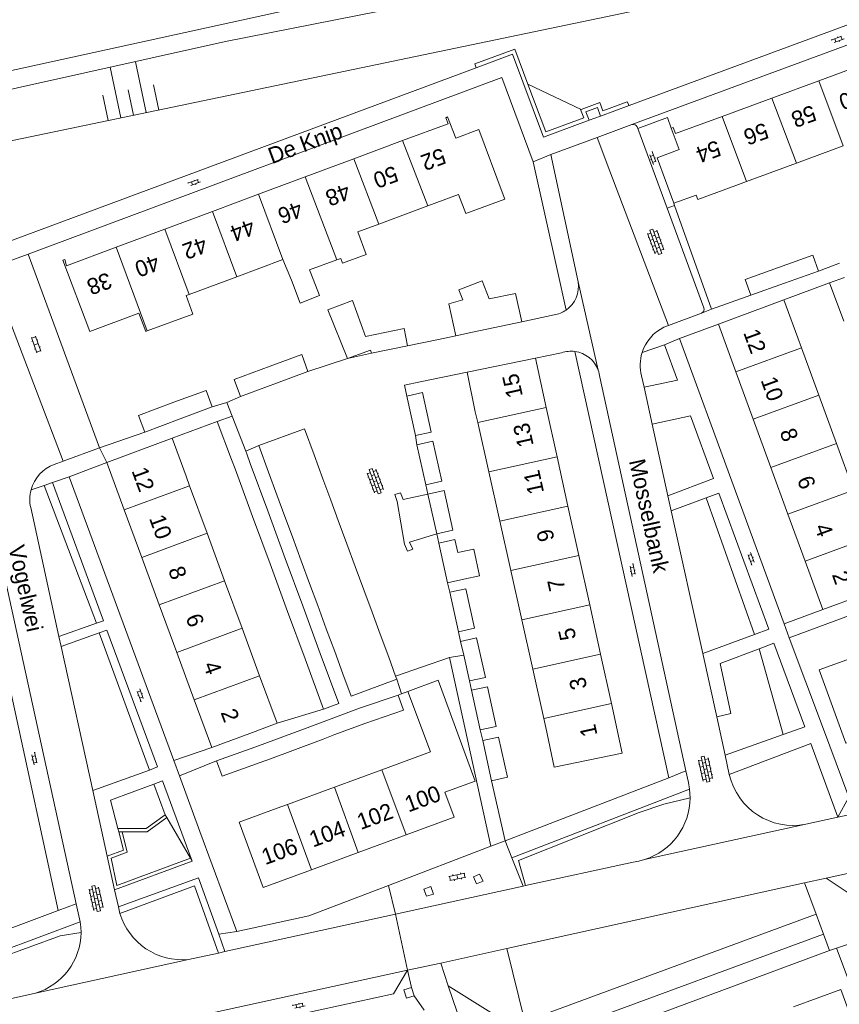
# Model space of a CAD drawing. Extents: x 99476 to 102828, y 406437 to 407931.
# Tile 103 of 162: x 100383 to 100485, y 407181 to 407302. Entities that reach past the tile are written whole.
import ezdxf

# ---------------------------------------------------------------- set-up
doc = ezdxf.new("R2010")
doc.units = 0
doc.header["$MEASUREMENT"] = 0
for name, color, linetype, lineweight in [('BG_bijgebouw', 253, 'Continuous', 0), ('BG_dakoverstek', 253, 'Continuous', 13), ('BG_dakoverstek bijgebouw', 253, 'Continuous', 0), ('BG_heg haag', 253, 'Continuous', 0), ('BG_hek', 253, 'Continuous', 0), ('BG_hoofdgebouw', 253, 'Continuous', 13), ('BG_huisnummer', 253, 'Continuous', 0), ('BG_insteek sloot', 253, 'Continuous', 0), ('BG_kant sloot', 253, 'Continuous', 0), ('BG_kant verharding', 253, 'Continuous', 0), ('BG_muur', 253, 'Continuous', 0), ('BG_open verharding', 253, 'Continuous', 0), ('BG_raster', 253, 'Continuous', 0), ('BG_schutting', 253, 'Continuous', 0), ('BG_straatnaam', 253, 'Continuous', 0), ('BG_taludsymbool', 253, 'Continuous', 0), ('BG_tussenmuur', 253, 'Continuous', 0), ('BG_vlakafsluiter', 253, 'Continuous', 0)]:
    doc.layers.add(name, color=color, linetype=linetype, lineweight=lineweight)
doc.styles.add('Style-WORKING', font='WORKING.shx')

# ---------------------------------------------------------------- blocks, each defined once
blk = doc.blocks.new('S02OV6')
at = {"layer": 'BG_open verharding', "linetype": 'Continuous', "lineweight": 0}
for p, q in [((0, 0.20784), (1.371449, 0.20784)), ((0.085505, 0.20784), (0.085505, 0.268177)), ((0.485, -0.192), (0.486, 0.207)), ((0.885505, 0.20784), (0.885505, 0.31106)), ((1.285, -0.193), (1.285, 0.207)), ((0.268333, -0.19216), (1.549656, -0.19216)), ((0.885505, -0.32925), (0.885505, -0.19216))]:
    blk.add_line(p, q, dxfattribs=at)
blk = doc.blocks.new('S02OV4')
at = {"layer": 'BG_open verharding', "linetype": 'Continuous', "lineweight": 0}
for p, q in [((0, -0.200092), (0, 0.200092)), ((0, 0.2), (3.201, 0.2)), ((0.214, 0.6), (2.9, 0.6)), ((0.4, 0.199), (0.4, 0.6)), ((0.8, 0.6), (0.8, 0.7)), ((0.8, -0.2), (0.8, 0.2)), ((1.2, 0.2), (1.2, 0.6)), ((1.6, 0.6), (1.6, 0.7)), ((1.6, -0.2), (1.6, 0.2)), ((2, 0.199), (2, 0.6)), ((2.4, 0.6), (2.4, 0.7)), ((2.4, -0.2), (2.4, 0.2)), ((2.8, 0.2), (2.8, 0.6)), ((3.2, -0.199908), (3.2, 0.200092)), ((0, -0.2), (3.2, -0.199)), ((0.31, -0.6), (2.9, -0.6)), ((0.4, -0.6), (0.399, -0.2)), ((0.8, -0.7), (0.8, -0.6)), ((1.2, -0.6), (1.2, -0.2)), ((1.6, -0.7), (1.6, -0.6)), ((2, -0.6), (1.999, -0.2)), ((2.4, -0.7), (2.4, -0.6)), ((2.8, -0.6), (2.8, -0.2))]:
    blk.add_line(p, q, dxfattribs=at)
blk = doc.blocks.new('S02OV2')
at = {"layer": 'BG_open verharding', "linetype": 'Continuous', "lineweight": 0}
for p, q in [((0.052866, 0.482148), (0.183301, 0.482148)), ((0.183301, -1.01785), (0.183301, 0.982147)), ((0.183301, 0.895191), (0.705039, 0.895191)), ((0.705039, -1.01785), (0.705039, 0.982147)), ((0.705039, 0.43867), (0.835473, 0.43867)), ((0.052866, -0.517416), (0.183301, -0.517416)), ((0.183301, -0.017851), (0.705039, -0.017851)), ((0.183301, -0.930894), (0.705039, -0.930894)), ((0.705039, -0.473938), (0.835473, -0.473938))]:
    blk.add_line(p, q, dxfattribs=at)
blk = doc.blocks.new('S04')
at = {"layer": 'BG_taludsymbool', "linetype": 'Continuous', "lineweight": 0}
for p, q in [((-0.5, 0), (-0.5, -0.5)), ((-0.25, 0), (-0.25, -1)), ((0, 0), (0, -0.5)), ((0.25, 0), (0.25, -1)), ((0.5, 0), (0.5, -0.5))]:
    blk.add_line(p, q, dxfattribs=at)

msp = doc.modelspace()

# ---------------------------------------------------------------- linework, layer by layer
at = {"layer": 'BG_bijgebouw', "linetype": 'Continuous', "lineweight": 0}
for p, q in [((100481.964, 407271.19), (100477.752, 407269.679)), ((100477.752, 407269.679), (100473.601, 407268.189)), ((100483.33, 407269.72), (100485.185, 407270.395)), ((100485.1, 407265.001), (100483.33, 407269.72)), ((100426.016, 407263.084), (100424.41, 407267.55)), ((100445.3, 407264.92), (100439.221, 407263.636)), ((100430.77, 407264.11), (100426.016, 407263.084)), ((100431.18, 407261.96), (100430.77, 407264.11)), ((100439.221, 407263.636), (100437.17, 407263.202)), ((100426.76, 407261.04), (100431.18, 407261.96)), ((100423.77, 407260.39), (100426.62, 407261.42)), ((100426.62, 407261.42), (100426.76, 407261.04)), ((100418.89, 407258.8), (100415.003, 407257.352)), ((100415.003, 407257.352), (100410.57, 407255.7)), ((100432.18, 407250.881), (100431.11, 407255.751)), ((100407.09, 407254.41), (100403.111, 407252.933)), ((100403.111, 407252.933), (100398.74, 407251.31)), ((100407.68, 407252.59), (100409.55, 407253.28)), ((100409.48, 407247.9), (100407.68, 407252.59)), ((100409.55, 407253.28), (100411.224, 407248.947)), ((100411.224, 407248.947), (100411.35, 407248.62)), ((100411.786, 407247.436), (100411.35, 407248.62)), ((100414.036, 407246.342), (100412.82, 407249.64)), ((100433.461, 407244.806), (100432.366, 407249.73)), ((100409.48, 407247.9), (100409.906, 407246.743)), ((100413.948, 407241.569), (100411.786, 407247.436)), ((100419.663, 407248.483), (100420.748, 407245.542)), ((100409.906, 407246.743), (100412.068, 407240.877)), ((100415.065, 407243.553), (100414.036, 407246.342)), ((100420.748, 407245.542), (100421.72, 407242.904)), ((100416.056, 407240.865), (100415.065, 407243.553)), ((100421.72, 407242.904), (100422.648, 407240.386)), ((100434.811, 407238.728), (100433.718, 407243.647)), ((100416.109, 407235.705), (100413.948, 407241.569)), ((100412.068, 407240.877), (100414.229, 407235.012)), ((100416.981, 407238.356), (100416.056, 407240.865)), ((100422.648, 407240.386), (100423.706, 407237.518)), ((100418.068, 407235.41), (100416.981, 407238.356)), ((100423.706, 407237.518), (100424.747, 407234.693)), ((100436.156, 407232.679), (100435.065, 407237.587)), ((100418.271, 407229.839), (100416.109, 407235.705)), ((100419.104, 407232.6), (100418.068, 407235.41)), ((100414.229, 407235.012), (100416.391, 407229.146)), ((100424.747, 407234.693), (100425.803, 407231.828)), ((100438.146, 407233.121), (100436.156, 407232.679)), ((100420.104, 407229.888), (100419.104, 407232.6)), ((100425.803, 407231.828), (100426.827, 407229.052)), ((100437.5, 407226.632), (100436.414, 407231.519)), ((100416.391, 407229.146), (100418.552, 407223.282)), ((100420.432, 407223.974), (100418.271, 407229.839)), ((100421.171, 407226.995), (100420.104, 407229.888)), ((100426.827, 407229.052), (100427.83, 407226.332)), ((100422.204, 407224.194), (100421.171, 407226.995)), ((100427.83, 407226.332), (100428.875, 407223.496)), ((100437.761, 407225.46), (100438.136, 407223.773)), ((100418.552, 407223.282), (100420.84, 407217.073)), ((100423.214, 407221.454), (100422.204, 407224.194)), ((100428.875, 407223.496), (100429.73, 407221.177)), ((100438.136, 407223.773), (100438.847, 407220.574)), ((100429.73, 407221.177), (100429.88, 407220.77)), ((100440.192, 407214.523), (100439.105, 407219.413)), ((100425.27, 407217.19), (100430.03, 407218.81)), ((100419.446, 407215.024), (100425.27, 407217.19)), ((100413.581, 407212.842), (100419.446, 407215.024)), ((100422.237, 407213.941), (100425.93, 407215.32)), ((100420.122, 407213.151), (100420.79, 407213.4)), ((100412.34, 407212.38), (100407.62, 407210.72)), ((100412.34, 407212.38), (100413.581, 407212.842)), ((100414.277, 407210.967), (100420.122, 407213.151)), ((100441.589, 407208.237), (100440.487, 407213.196)), ((100413, 407210.49), (100414.277, 407210.967))]:
    msp.add_line(p, q, dxfattribs=at)
at = {"layer": 'BG_bijgebouw', "linetype": 'Continuous', "lineweight": 0, "flags": 128}
for points in [[(100477.029, 407271.617), (100481.265, 407273.137), (100481.964, 407271.19)], [(100473.601, 407268.189), (100472.902, 407270.136), (100477.029, 407271.617)], [(100438.049, 407267.638), (100437.54, 407268.85), (100440.42, 407269.97), (100441.3, 407267.77), (100444.53, 407268.42), (100445.3, 407264.92)], [(100424.41, 407267.55), (100421.36, 407266.401), (100423.77, 407260.39)], [(100414.227, 407259.438), (100418.14, 407260.89), (100418.89, 407258.8)], [(100410.57, 407255.7), (100409.81, 407257.8), (100414.227, 407259.438)], [(100402.35, 407254.974), (100406.32, 407256.45), (100407.09, 407254.41)], [(100431.11, 407255.751), (100433.06, 407256.18), (100434.131, 407251.31), (100432.18, 407250.881)], [(100398.74, 407251.31), (100397.98, 407253.35), (100402.35, 407254.974)], [(100412.82, 407249.64), (100418.47, 407251.72), (100419.663, 407248.483)], [(100432.366, 407249.73), (100434.333, 407250.167), (100435.427, 407245.243), (100433.461, 407244.806)], [(100433.718, 407243.647), (100435.708, 407244.09), (100436.802, 407239.171), (100434.811, 407238.728)], [(100435.065, 407237.587), (100437.055, 407238.029), (100437.41, 407236.433)], [(100436.414, 407231.519), (100438.392, 407231.959), (100439.478, 407227.072), (100437.5, 407226.632)], [(100438.847, 407220.574), (100440.818, 407221.012), (100439.732, 407225.898), (100437.761, 407225.46)], [(100420.84, 407217.073), (100422.72, 407217.766), (100420.432, 407223.974)], [(100429.88, 407220.77), (100424.23, 407218.7), (100423.214, 407221.454)], [(100439.105, 407219.413), (100441.072, 407219.85), (100442.159, 407214.96), (100440.192, 407214.523)], [(100430.03, 407218.81), (100430.69, 407216.95), (100425.93, 407215.32)], [(100440.487, 407213.196), (100442.439, 407213.63), (100443.541, 407208.67), (100441.589, 407208.237)], [(100407.62, 407210.72), (100408.29, 407208.83), (100413, 407210.49)]]:
    msp.add_lwpolyline(points, dxfattribs=at)
at = {"layer": 'BG_dakoverstek', "linetype": 'Continuous', "lineweight": 13}
for p, q in [((100419.111, 407271.316), (100422.487, 407272.57)), ((100422.487, 407272.57), (100422.958, 407272.745))]:
    msp.add_line(p, q, dxfattribs=at)
at = {"layer": 'BG_dakoverstek', "linetype": 'Continuous', "lineweight": 13, "flags": 128}
for points in [[(100443.02, 407280.6), (100443.218, 407280.073), (100438.389, 407278.279), (100437.507, 407280.655)], [(100425.051, 407276.028), (100426.09, 407273.231), (100423.179, 407272.149), (100422.958, 407272.745)], [(100416.89, 407270.079), (100417.923, 407267.217), (100420.342, 407268.16), (100419.26, 407270.934)], [(100403.845, 407268.151), (100404.691, 407265.873), (100399.064, 407263.783)], [(100399.064, 407263.783), (100398.863, 407263.708), (100398.017, 407265.986)]]:
    msp.add_lwpolyline(points, dxfattribs=at)
at = {"layer": 'BG_dakoverstek bijgebouw', "linetype": 'Continuous', "lineweight": 0}
msp.add_line((100420.79, 407213.4), (100422.237, 407213.941), dxfattribs=at)
at = {"layer": 'BG_dakoverstek bijgebouw', "linetype": 'Continuous', "lineweight": 0, "flags": 128}
for points in [[(100437.17, 407263.202), (100436.32, 407267.155), (100438.049, 407267.638)], [(100438.146, 407233.121), (100440.089, 407233.532), (100439.386, 407236.851), (100437.41, 407236.433)]]:
    msp.add_lwpolyline(points, dxfattribs=at)
at = {"layer": 'BG_heg haag', "linetype": 'Continuous', "lineweight": 0}
for p, q in [((100442.84, 407295.08), (100446.7, 407284.69)), ((100446.7, 407284.69), (100449.666, 407271.381)), ((100464.193, 407279.271), (100468.75, 407266.46)), ((100393.17, 407249.37), (100384.34, 407273.29)), ((100468.75, 407266.46), (100473.601, 407268.189)), ((100449.313, 407265.78), (100445.3, 407264.92)), ((100386.33, 407244.718), (100392.798, 407227.684)), ((100393.109, 407226.523), (100399.317, 407209.544)), ((100466.11, 407206.143), (100462.852, 407205.349)), ((100462.852, 407205.349), (100459.823, 407204.332)), ((100459.823, 407204.332), (100444.911, 407198.402)), ((100444.911, 407198.402), (100445.777, 407195.292))]:
    msp.add_line(p, q, dxfattribs=at)
at = {"layer": 'BG_heg haag', "linetype": 'Continuous', "lineweight": 0, "extrusion": (0, 0, -1)}
msp.add_arc((-100448.763749, 407269.298031), 3.560649, 235.432083, 261.126362, dxfattribs=at)
at = {"layer": 'BG_hek', "linetype": 'Continuous', "lineweight": 0}
for p, q in [((100432.18, 407250.881), (100432.366, 407249.73)), ((100433.461, 407244.806), (100433.718, 407243.647)), ((100434.811, 407238.728), (100435.065, 407237.587)), ((100436.156, 407232.679), (100436.414, 407231.519)), ((100437.5, 407226.632), (100437.761, 407225.46)), ((100438.847, 407220.574), (100439.105, 407219.413)), ((100480.389, 407220.423), (100482.559, 407214.633)), ((100401.264, 407204.043), (100399.87, 407207.838)), ((100398.918, 407202.34), (100401.264, 407204.043)), ((100395.423, 407202.344), (100398.918, 407202.34)), ((100395.686, 407191.863), (100404.889, 407195.261)), ((100404.889, 407195.261), (100407.854, 407186.973)), ((100369.276, 407182.115), (100388.28, 407189.096)), ((100388.28, 407189.096), (100390.884, 407189.512))]:
    msp.add_line(p, q, dxfattribs=at)
at = {"layer": 'BG_hoofdgebouw', "linetype": 'Continuous', "lineweight": 13}
for p, q in [((100487.706, 407296.798), (100481.983, 407294.686)), ((100481.983, 407294.686), (100476.196, 407292.55)), ((100476.196, 407292.55), (100470.061, 407290.286)), ((100424.582, 407285.051), (100430.589, 407287.287)), ((100484.996, 407286.636), (100479.223, 407284.507)), ((100418.567, 407282.811), (100424.582, 407285.051)), ((100462.014, 407285.183), (100464.092, 407279.554)), ((100479.223, 407284.507), (100473.066, 407282.235)), ((100412.796, 407280.663), (100418.567, 407282.811)), ((100473.066, 407282.235), (100471.75, 407281.75)), ((100407.115, 407278.547), (100412.796, 407280.663)), ((100437.507, 407280.655), (100433.721, 407279.249)), ((100433.721, 407279.249), (100427.639, 407276.989)), ((100401.226, 407276.355), (100407.115, 407278.547)), ((100427.639, 407276.989), (100425.051, 407276.028)), ((100395.211, 407274.115), (100401.226, 407276.355)), ((100415.816, 407272.598), (100410.117, 407270.481)), ((100416.89, 407270.079), (100415.816, 407272.598)), ((100410.117, 407270.481), (100404.222, 407268.291)), ((100419.111, 407271.316), (100419.26, 407270.934)), ((100404.222, 407268.291), (100403.845, 407268.151)), ((100477.68, 407267.62), (100469.6, 407264.63)), ((100479.42, 407262.931), (100477.68, 407267.62)), ((100469.6, 407264.63), (100471.752, 407258.755)), ((100479.859, 407261.724), (100479.42, 407262.931)), ((100481.999, 407255.845), (100479.859, 407261.724)), ((100438.55, 407258.69), (100446.99, 407260.431)), ((100446.99, 407260.431), (100448.333, 407254.335)), ((100439.57, 407253.79), (100438.55, 407258.69)), ((100471.752, 407258.755), (100473.903, 407252.88)), ((100484.167, 407249.889), (100481.999, 407255.845)), ((100439.866, 407252.47), (100439.57, 407253.79)), ((100448.333, 407254.335), (100449.675, 407248.24)), ((100441.23, 407246.38), (100439.866, 407252.47)), ((100473.903, 407252.88), (100476.081, 407246.933)), ((100402.14, 407250.54), (100394.05, 407247.56)), ((100403.86, 407245.84), (100402.14, 407250.54)), ((100486.266, 407244.122), (100484.167, 407249.889)), ((100394.05, 407247.56), (100396.212, 407241.695)), ((100449.675, 407248.24), (100451.018, 407242.145)), ((100442.595, 407240.29), (100441.23, 407246.38)), ((100476.081, 407246.933), (100478.19, 407241.176)), ((100404.29, 407244.673), (100403.86, 407245.84)), ((100406.452, 407238.807), (100404.29, 407244.673)), ((100396.212, 407241.695), (100398.373, 407235.83)), ((100451.018, 407242.145), (100452.36, 407236.05)), ((100443.96, 407234.2), (100442.595, 407240.29)), ((100478.19, 407241.176), (100480.32, 407235.361)), ((100408.613, 407232.942), (100406.452, 407238.807)), ((100398.373, 407235.83), (100400.535, 407229.965)), ((100452.36, 407236.05), (100453.703, 407229.955)), ((100480.32, 407235.361), (100482.51, 407229.38)), ((100445.324, 407228.11), (100443.96, 407234.2)), ((100410.775, 407227.077), (100408.613, 407232.942)), ((100482.51, 407229.38), (100490.57, 407232.36)), ((100400.535, 407229.965), (100402.697, 407224.1)), ((100453.703, 407229.955), (100455.045, 407223.86)), ((100446.689, 407222.02), (100445.324, 407228.11)), ((100412.936, 407221.212), (100410.775, 407227.077)), ((100402.697, 407224.1), (100404.858, 407218.235)), ((100455.045, 407223.86), (100456.388, 407217.765)), ((100448.054, 407215.93), (100446.689, 407222.02)), ((100415.102, 407215.336), (100412.936, 407221.212)), ((100404.858, 407218.235), (100407.02, 407212.37)), ((100431.252, 407219.264), (100434.021, 407211.808)), ((100448.3, 407214.83), (100448.054, 407215.93)), ((100411.72, 407214.09), (100415.102, 407215.336)), ((100407.02, 407212.37), (100411.72, 407214.09)), ((100434.021, 407211.808), (100428.042, 407209.612)), ((100428.042, 407209.612), (100422.177, 407207.457)), ((100422.177, 407207.457), (100416.37, 407205.324)), ((100416.37, 407205.324), (100415.089, 407204.854)), ((100425.095, 407199.371), (100431.025, 407201.552)), ((100419.36, 407197.263), (100425.095, 407199.371))]:
    msp.add_line(p, q, dxfattribs=at)
at = {"layer": 'BG_hoofdgebouw', "linetype": 'Continuous', "lineweight": 13, "flags": 128}
for points in [[(100430.589, 407287.287), (100436.21, 407289.38), (100435.92, 407290.11), (100436.15, 407290.21), (100437.16, 407287.58), (100439.99, 407288.66), (100443.02, 407280.6)], [(100470.061, 407290.286), (100464.3, 407288.16), (100464.03, 407288.91), (100463.78, 407288.83)], [(100463.78, 407288.83), (100464.753, 407286.194), (100462.014, 407285.183)], [(100464.092, 407279.554), (100466.85, 407280.573), (100467.07, 407280.001), (100471.75, 407281.75)], [(100398.017, 407265.986), (100391.97, 407263.74), (100388.62, 407272.54), (100388.87, 407272.61), (100389.1, 407271.84), (100395.211, 407274.115)], [(100488.417, 407221.066), (100487.398, 407223.866), (100482.061, 407221.922), (100485.35, 407212.891), (100488.151, 407213.884), (100488.82, 407212.06)], [(100431.025, 407201.552), (100436.952, 407203.731), (100435.817, 407206.819), (100439.571, 407208.199), (100434.992, 407220.654), (100431.252, 407219.264)], [(100456.388, 407217.765), (100457.73, 407211.67), (100449.31, 407209.94), (100448.3, 407214.83)], [(100415.089, 407204.854), (100410.397, 407203.129), (100413.364, 407195.058), (100419.36, 407197.263)], [(100478.871, 407180.339), (100484.702, 407182.479), (100487.716, 407174.266), (100482.79, 407172.458)]]:
    msp.add_lwpolyline(points, dxfattribs=at)
at = {"layer": 'BG_insteek sloot', "linetype": 'Continuous', "lineweight": 0, "flags": 128}
msp.add_lwpolyline([(100370.91, 407284.9), (100516.931, 407315.38), (100519.469, 407315.922)], dxfattribs=at)
at = {"layer": 'BG_kant sloot', "linetype": 'Continuous', "lineweight": 0, "flags": 128}
msp.add_lwpolyline([(100619.38, 407342.965), (100531.41, 407323.739), (100408.701, 407299.523), (100366.001, 407290.005)], dxfattribs=at)
at = {"layer": 'BG_kant verharding', "linetype": 'Continuous', "lineweight": 0}
for p, q in [((100515.585, 407312.684), (100458.563, 407291.622)), ((100439.696, 407296.296), (100380.245, 407274.221)), ((100384.34, 407273.29), (100442.84, 407295.08)), ((100458.563, 407291.622), (100455.027, 407290.316)), ((100455.027, 407290.316), (100453.653, 407289.808)), ((100458.923, 407289.27), (100454.613, 407287.688)), ((100459.565, 407288.974), (100459.628, 407288.802)), ((100459.628, 407288.802), (100463.272, 407278.931)), ((100454.613, 407287.688), (100448.9, 407285.59)), ((100454.613, 407287.688), (100456.197, 407283.506)), ((100448.9, 407285.59), (100452.26, 407269.86)), ((100456.197, 407283.506), (100463.415, 407264.449)), ((100463.272, 407278.931), (100464.193, 407279.271)), ((100464.193, 407279.271), (100464.092, 407279.554)), ((100463.272, 407278.931), (100467.811, 407266.637)), ((100384.34, 407273.29), (100379.583, 407271.517)), ((100379.583, 407271.517), (100388.688, 407247.722)), ((100449.666, 407271.381), (100450.784, 407266.366)), ((100463.415, 407264.449), (100467.518, 407265.996)), ((100467.518, 407265.996), (100468.75, 407266.46)), ((100462.858, 407264.239), (100463.415, 407264.449)), ((100464.79, 407262.86), (100469.6, 407264.63)), ((100460.171, 407261.114), (100462.94, 407262.08)), ((100462.94, 407262.08), (100464.545, 407257.706)), ((100477.71, 407227.62), (100464.79, 407262.86)), ((100446.99, 407260.431), (100450.23, 407261.09)), ((100463.47, 407208.61), (100451.868, 407261.256)), ((100465.586, 407209.457), (100454.949, 407258.084)), ((100460.41, 407256.836), (100460.1, 407258.24)), ((100464.545, 407257.706), (100460.41, 407256.836)), ((100461.41, 407252.298), (100460.41, 407256.836)), ((100461.41, 407252.298), (100466.155, 407253.318)), ((100463.363, 407243.444), (100461.41, 407252.298)), ((100466.155, 407253.318), (100468.995, 407245.578)), ((100393.17, 407249.37), (100398.74, 407251.31)), ((100388.688, 407247.722), (100393.17, 407249.37)), ((100387.578, 407247.314), (100388.688, 407247.722)), ((100389.391, 407245.77), (100394.05, 407247.56)), ((100386.33, 407244.718), (100387.359, 407245.066)), ((100387.359, 407245.066), (100387.37, 407245.07)), ((100387.37, 407245.07), (100393.661, 407228.001)), ((100402.35, 407210.73), (100389.391, 407245.77)), ((100463.363, 407243.444), (100468.995, 407245.578)), ((100386.824, 407197.953), (100376.666, 407244.617)), ((100384.708, 407244.17), (100386.33, 407244.718)), ((100468.088, 407243.162), (100469.668, 407243.744)), ((100469.668, 407243.744), (100475.83, 407226.951)), ((100463.775, 407241.574), (100463.363, 407243.444)), ((100463.775, 407241.574), (100468.088, 407243.162)), ((100379.628, 407241.633), (100390.296, 407193.044)), ((100388.152, 407226.072), (100384.658, 407241.979)), ((100467.661, 407223.953), (100463.775, 407241.574)), ((100482.51, 407229.38), (100477.71, 407227.62)), ((100392.798, 407227.684), (100393.661, 407228.001)), ((100388.152, 407226.072), (100392.798, 407227.684)), ((100393.109, 407226.523), (100394.083, 407226.855)), ((100394.083, 407226.855), (100400.31, 407209.96)), ((100474.054, 407226.299), (100475.83, 407226.951)), ((100388.422, 407224.841), (100388.152, 407226.072)), ((100388.422, 407224.841), (100393.109, 407226.523)), ((100467.661, 407223.953), (100474.054, 407226.299)), ((100392.335, 407207.027), (100388.422, 407224.841)), ((100474.615, 407224.53), (100476.462, 407225.228)), ((100476.462, 407225.228), (100480.255, 407214.893)), ((100436.4, 407223.48), (100429.73, 407221.177)), ((100441.51, 407200.15), (100436.4, 407223.48)), ((100469.385, 407216.138), (100467.661, 407223.953)), ((100470.43, 407211.398), (100469.385, 407216.138)), ((100477.602, 407213.949), (100480.255, 407214.893)), ((100470.43, 407211.398), (100477.602, 407213.949)), ((100407.02, 407212.37), (100402.35, 407210.73)), ((100481.003, 407212.852), (100470.947, 407209)), ((100481.003, 407212.852), (100484.347, 407203.74)), ((100470.43, 407211.398), (100470.947, 407209)), ((100484.347, 407203.74), (100521, 407211.73)), ((100399.317, 407209.544), (100400.31, 407209.96)), ((100399.317, 407209.544), (100392.335, 407207.027)), ((100443.28, 407200.83), (100463.47, 407208.61)), ((100399.87, 407207.838), (100400.95, 407208.223)), ((100400.95, 407208.223), (100404.6, 407198.32)), ((100441.589, 407208.237), (100443.28, 407200.83)), ((100394.115, 407198.922), (100392.335, 407207.027)), ((100444.07, 407198.73), (100466.048, 407207.19)), ((100466.048, 407207.19), (100466.11, 407206.143)), ((100484.347, 407203.74), (100480.4, 407202.88)), ((100480.4, 407202.88), (100460.467, 407198.513)), ((100395.423, 407202.344), (100395.525, 407201.944)), ((100405.559, 407201.966), (100410.1, 407189.62)), ((100482.914, 407196.219), (100507.863, 407201.672)), ((100428.866, 407195.325), (100441.51, 407200.15)), ((100395.026, 407194.773), (100394.115, 407198.922)), ((100445.495, 407195.23), (100444.07, 407198.73)), ((100404.6, 407198.32), (100395.026, 407194.773)), ((100445.495, 407195.23), (100429.712, 407191.768)), ((100443.482, 407187.541), (100480.22, 407195.63)), ((100445.777, 407195.292), (100445.495, 407195.23)), ((100480.22, 407195.63), (100482.914, 407196.219)), ((100480.22, 407195.63), (100481.653, 407191.767)), ((100395.49, 407192.659), (100395.026, 407194.773)), ((100390.296, 407193.044), (100390.784, 407190.821)), ((100395.686, 407191.863), (100395.49, 407192.659)), ((100429.712, 407191.768), (100408.649, 407187.147)), ((100481.653, 407191.767), (100482.56, 407189.32)), ((100390.784, 407190.821), (100368.966, 407182.691)), ((100407.884, 407189.282), (100408.649, 407187.147)), ((100482.56, 407189.32), (100446.954, 407176.198)), ((100407.854, 407186.973), (100404.15, 407186.16)), ((100408.649, 407187.147), (100407.854, 407186.973)), ((100435.297, 407185.739), (100443.482, 407187.541)), ((100443.882, 407172.675), (100483.32, 407187.265)), ((100483.32, 407187.265), (100484.2, 407187.59)), ((100484.2, 407187.59), (100490.157, 407171.472)), ((100385.233, 407182.025), (100404.15, 407186.16)), ((100431.209, 407184.844), (100435.297, 407185.739)), ((100435.297, 407185.739), (100436.239, 407182.932)), ((100431.209, 407184.844), (100406.169, 407179.383)), ((100436.239, 407182.932), (100444.136, 407177.969)), ((100369.679, 407178.584), (100385.233, 407182.025))]:
    msp.add_line(p, q, dxfattribs=at)
at = {"layer": 'BG_kant verharding', "linetype": 'Continuous', "lineweight": 0, "flags": 128}
for points in [[(100458.923, 407289.27), (100518.711, 407311.401), (100522.55, 407300.72), (100523.041, 407298.467)], [(100453.653, 407289.808), (100448, 407287.72), (100444.15, 407297.95), (100439.696, 407296.296)], [(100459.628, 407288.802), (100463.291, 407290.155), (100463.78, 407288.83)], [(100437.17, 407263.202), (100435.03, 407262.75), (100431.18, 407261.96)], [(100469.385, 407216.138), (100471.113, 407216.561), (100469.81, 407222.713), (100474.615, 407224.53)], [(100466.048, 407207.19), (100465.9, 407208.02), (100465.586, 407209.457)], [(100399.87, 407207.838), (100394.532, 407205.838), (100395.423, 407202.344)], [(100395.525, 407201.944), (100396.108, 407199.669), (100394.115, 407198.922)], [(100507.863, 407201.672), (100505.805, 407198.664), (100485.761, 407194.324), (100482.914, 407196.219)], [(100445.777, 407195.292), (100459.086, 407198.21), (100459.785, 407198.331), (100460.467, 407198.513)], [(100395.49, 407192.659), (100405.39, 407196.24), (100407.884, 407189.282)], [(100410.1, 407189.62), (100419, 407191.56), (100428.866, 407195.325)], [(100390.784, 407190.821), (100390.861, 407190.169), (100390.884, 407189.512)], [(100431.209, 407184.844), (100429.466, 407181.918), (100409.101, 407177.479), (100406.169, 407179.383)]]:
    msp.add_lwpolyline(points, dxfattribs=at)
at = {"layer": 'BG_kant verharding', "linetype": 'Continuous', "lineweight": 0, "extrusion": (0, 0, -1)}
for centre, radius, start, end in [((-100459.095771, 407288.800503), 0.500277, 69.796797, 159.7082), ((-100448.772976, 407269.274293), 3.535871, 170.465174, 235.336959), ((-100467.33888, 407266.46534), 0.502359, 160.019057, 249.111061), ((-100465.143211, 407259.556389), 5.210474, 17.393856, 63.986666), ((-100451.398081, 407257.728456), 3.558706, 70.838508, 97.587942), ((-100465.158728, 407259.552905), 5.226323, 345.450871, 17.379451), ((-100389.175908, 407242.973411), 4.625368, 14.993027, 69.789749), ((-100389.162521, 407242.972275), 4.612732, 347.564922, 15.049675), ((-100478.824851, 407210.807602), 8.082572, 258.762163, 347.076969), ((-100458.062317, 407206.193184), 8.047839, 180.357279, 252.614543), ((-100403.403349, 407194.184215), 8.058878, 264.68395, 343.259827), ((-100383.025142, 407189.567553), 7.859054, 180.405005, 253.684176)]:
    msp.add_arc(centre, radius, start, end, dxfattribs=at)
at = {"layer": 'BG_kant verharding', "linetype": 'Continuous', "lineweight": 0}
for centre, radius, start, end in [((100451.396742, 407257.715105), 3.572117, 19.832111, 82.419056), ((100451.367233, 407257.711589), 3.601075, 5.935953, 19.725452)]:
    msp.add_arc(centre, radius, start, end, dxfattribs=at)
at = {"layer": 'BG_muur', "linetype": 'Continuous', "lineweight": 0, "flags": 128}
msp.add_lwpolyline([(100432.771, 407257.495), (100430.82, 407257.091), (100431.11, 407255.751)], dxfattribs=at)
at = {"layer": 'BG_raster', "linetype": 'Continuous', "lineweight": 0}
msp.add_line((100440.192, 407214.523), (100440.487, 407213.196), dxfattribs=at)
at = {"layer": 'BG_schutting', "linetype": 'Continuous', "lineweight": 0}
for p, q in [((100484.543, 407272.179), (100483.146, 407271.643)), ((100483.146, 407271.643), (100481.964, 407271.19)), ((100477.68, 407267.62), (100483.33, 407269.72)), ((100426.76, 407261.04), (100423.77, 407260.39)), ((100423.77, 407260.39), (100418.89, 407258.8)), ((100438.55, 407258.69), (100432.771, 407257.495)), ((100408.89, 407254.94), (100407.09, 407254.41)), ((100410.57, 407255.7), (100408.89, 407254.94)), ((100402.14, 407250.54), (100407.68, 407252.59)), ((100487.223, 407229.193), (100483.13, 407227.68)), ((100483.13, 407227.68), (100478.34, 407225.89)), ((100478.34, 407225.89), (100480.389, 407220.423)), ((100430.03, 407218.81), (100430.465, 407218.972)), ((100430.465, 407218.972), (100431.252, 407219.264)), ((100420.84, 407217.073), (100415.102, 407215.336)), ((100485.72, 407206.2), (100482.559, 407214.633)), ((100407.62, 407210.72), (100403.03, 407208.84)), ((100403.03, 407208.84), (100405.559, 407201.966)), ((100388.07, 407192.23), (100386.824, 407197.953)), ((100382.113, 407190.013), (100388.07, 407192.23))]:
    msp.add_line(p, q, dxfattribs=at)
at = {"layer": 'BG_tussenmuur', "linetype": 'Continuous', "lineweight": 0}
for p, q in [((100481.983, 407294.686), (100484.996, 407286.636)), ((100476.196, 407292.55), (100479.223, 407284.507)), ((100470.061, 407290.286), (100473.066, 407282.235)), ((100430.589, 407287.287), (100433.721, 407279.249)), ((100424.582, 407285.051), (100427.639, 407276.989)), ((100418.567, 407282.811), (100422.487, 407272.57)), ((100412.796, 407280.663), (100415.816, 407272.598)), ((100407.115, 407278.547), (100410.117, 407270.481)), ((100401.226, 407276.355), (100404.222, 407268.291)), ((100395.211, 407274.115), (100399.064, 407263.783)), ((100471.752, 407258.755), (100479.859, 407261.724)), ((100473.903, 407252.88), (100481.999, 407255.845)), ((100448.333, 407254.335), (100439.866, 407252.47)), ((100476.081, 407246.933), (100484.167, 407249.889)), ((100449.675, 407248.24), (100441.23, 407246.38)), ((100396.212, 407241.695), (100404.29, 407244.673)), ((100478.19, 407241.176), (100486.266, 407244.122)), ((100451.018, 407242.145), (100442.595, 407240.29)), ((100398.373, 407235.83), (100406.452, 407238.807)), ((100480.32, 407235.361), (100488.371, 407238.338)), ((100452.36, 407236.05), (100443.96, 407234.2)), ((100400.535, 407229.965), (100408.613, 407232.942)), ((100453.703, 407229.955), (100445.324, 407228.11)), ((100402.697, 407224.1), (100410.775, 407227.077)), ((100455.045, 407223.86), (100446.689, 407222.02)), ((100404.858, 407218.235), (100412.936, 407221.212)), ((100456.388, 407217.765), (100448.054, 407215.93)), ((100428.042, 407209.612), (100431.025, 407201.552)), ((100422.177, 407207.457), (100425.095, 407199.371)), ((100416.37, 407205.324), (100419.36, 407197.263))]:
    msp.add_line(p, q, dxfattribs=at)
at = {"layer": 'BG_vlakafsluiter', "linetype": 'Continuous', "lineweight": 0}
for p, q in [((100446.065, 407294.282), (100452.63, 407291.151)), ((100446.7, 407284.69), (100448.9, 407285.59)), ((100452.26, 407269.86), (100454.757, 407258.927)), ((100462.94, 407262.08), (100464.79, 407262.86)), ((100409.55, 407253.28), (100408.89, 407254.94)), ((100393.17, 407249.37), (100394.05, 407247.56)), ((100412.82, 407249.64), (100411.224, 407248.947)), ((100387.37, 407245.07), (100389.391, 407245.77)), ((100474.054, 407226.299), (100468.088, 407243.162)), ((100478.34, 407225.89), (100477.71, 407227.62)), ((100477.602, 407213.949), (100474.615, 407224.53)), ((100436.4, 407223.48), (100438.136, 407223.773)), ((100429.88, 407220.77), (100430.465, 407218.972)), ((100403.03, 407208.84), (100402.35, 407210.73)), ((100463.47, 407208.61), (100465.586, 407209.457)), ((100484.347, 407203.74), (100485.72, 407206.2)), ((100401.466, 407203.696), (100401.264, 407204.043)), ((100404.396, 407198.671), (100401.466, 407203.696)), ((100395.525, 407201.944), (100395.938, 407201.943)), ((100441.51, 407200.15), (100443.28, 407200.83)), ((100443.28, 407200.83), (100444.07, 407198.73)), ((100404.396, 407198.671), (100404.6, 407198.32)), ((100429.712, 407191.768), (100428.866, 407195.325)), ((100388.07, 407192.23), (100390.296, 407193.044)), ((100431.209, 407184.844), (100429.712, 407191.768)), ((100445.671, 407178.534), (100481.653, 407191.767)), ((100410.1, 407189.62), (100407.884, 407189.282)), ((100482.56, 407189.32), (100483.32, 407187.265)), ((100484.2, 407187.59), (100486.03, 407188.2)), ((100443.482, 407187.541), (100445.671, 407178.534)), ((100431.684, 407182.714), (100431.209, 407184.844)), ((100436.239, 407182.932), (100437.858, 407178.104)), ((100431.684, 407182.714), (100432.013, 407181.677)), ((100432.013, 407181.677), (100433.26, 407179.91))]:
    msp.add_line(p, q, dxfattribs=at)
at = {"layer": 'BG_vlakafsluiter', "linetype": 'Continuous', "lineweight": 0, "flags": 128}
for points in [[(100618.518, 407347.667), (100612.458, 407346.381), (100368.909, 407293.035), (100365.408, 407292.287)], [(100446.065, 407294.282), (100444.443, 407298.592), (100439.522, 407296.765), (100439.696, 407296.296)], [(100446.065, 407294.282), (100448.293, 407288.361), (100452.995, 407290.098), (100452.575, 407291.131), (100452.63, 407291.151)], [(100458.563, 407291.622), (100458.346, 407292.075), (100455.326, 407290.959), (100454.945, 407292.014), (100452.63, 407291.151)], [(100455.027, 407290.316), (100454.646, 407291.369), (100453.232, 407290.842), (100453.653, 407289.808)], [(100434.811, 407238.728), (100431.43, 407237.688), (100431.841, 407236.831), (100431.193, 407236.579), (100430.813, 407237.453), (100429.942, 407242.736), (100429.654, 407243.581), (100430.352, 407243.805), (100430.67, 407242.963), (100433.718, 407243.647)], [(100395.938, 407201.943), (100399.048, 407201.94), (100401.466, 407203.696)], [(100404.396, 407198.671), (100395.318, 407195.308), (100394.58, 407198.669), (100396.584, 407199.42), (100395.938, 407201.943)], [(100439.369, 407196.373), (100440.111, 407196.709), (100440.541, 407195.85), (100439.73, 407195.517), (100439.369, 407196.373)], [(100433.21, 407194.874), (100434.066, 407195.17), (100434.417, 407194.247), (100433.533, 407193.973), (100433.21, 407194.874)], [(100432.013, 407181.677), (100431.077, 407181.408), (100430.75, 407182.428), (100431.684, 407182.714)]]:
    msp.add_lwpolyline(points, dxfattribs=at)

# ---------------------------------------------------------------- block references
at = {"layer": 'BG_open verharding', "linetype": 'Continuous', "lineweight": 0}
for name, p, rotation in [('S02OV6', (100483.593, 407299.513), 20.30125), ('S02OV6', (100461.208, 407285.87), 290.482297), ('S02OV6', (100404.122, 407281.823), 20.428617), ('S02OV4', (100462.404, 407273.296), 109.811812), ('S02OV2', (100384.911, 407261.996), 20.247502), ('S02OV4', (100426.667, 407246.734), 290.247502), ('S02OV6', (100473.926, 407234.92), 110.120166), ('S02OV6', (100458.817, 407235.036), 282.4107749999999), ('S02OV6', (100398.48, 407218.069), 110.30125), ('S02OV6', (100384.93, 407211.746), 282.354827), ('S02OV4', (100468.353, 407208.099), 102.410775), ('S02OV2', (100437.273, 407196.818), 282.354827), ('S02OV4', (100393.077, 407192.142), 102.410775), ('S02OV6', (100416.995, 407180.296), 12.298855)]:
    msp.add_blockref(name, p, dxfattribs=dict(at, rotation=rotation))
at = {"layer": 'BG_taludsymbool', "linetype": 'Continuous', "lineweight": 0, "xscale": 6.394212, "yscale": 6.394212, "zscale": 6.394212, "rotation": 191.803743}
msp.add_blockref('S04', (100397.34, 407290.417), dxfattribs=at)

# ---------------------------------------------------------------- texts
at = {"layer": 'BG_huisnummer', "linetype": 'Continuous', "lineweight": 0, "style": 'Style-WORKING'}
for s, rotation, p in [('60', 200.247502, (100487.067, 407293.897)), ('58', 200.247502, (100481.196, 407291.73)), ('56', 200.247502, (100475.306, 407289.557)), ('52', 200.428617, (100435.442, 407286.426)), ('54', 200.247502, (100469.416, 407287.383)), ('50', 200.428617, (100429.554, 407284.234)), ('48', 200.428617, (100423.665, 407282.041)), ('46', 200.428617, (100417.776, 407279.849)), ('44', 200.428617, (100411.887, 407277.656)), ('42', 200.428617, (100405.999, 407275.464)), ('40', 200.428617, (100400.11, 407273.271)), ('38', 200.428617, (100394.196, 407271.07)), ('12', 290.120166, (100472.643, 407263.589)), ('15', 102.410775, (100445.456, 407255.767)), ('10', 290.120166, (100474.795, 407257.714)), ('13', 102.410775, (100446.799, 407249.672)), ('8', 290.120166, (100477.135, 407251.324)), ('12', 290.247502, (100397.094, 407246.528)), ('11', 102.410775, (100448.08, 407243.858)), ('6', 290.120166, (100479.287, 407245.449)), ('10', 290.247502, (100399.256, 407240.663)), ('9', 102.410775, (100449.367, 407238.017)), ('4', 290.120166, (100481.439, 407239.574)), ('8', 290.247502, (100401.607, 407234.284)), ('2', 290.120166, (100483.59, 407233.699)), ('7', 102.410775, (100450.709, 407231.922)), ('6', 290.247502, (100403.769, 407228.419)), ('5', 102.410775, (100452.052, 407225.827)), ('4', 290.247502, (100405.931, 407222.554)), ('3', 102.410775, (100453.393, 407219.732)), ('2', 290.247502, (100408.092, 407216.689)), ('1', 102.410775, (100454.675, 407213.917)), ('100', 20.173945, (100431.318, 407204.323)), ('102', 20.173945, (100425.421, 407202.155)), ('104', 20.173945, (100419.524, 407199.986)), ('106', 20.173945, (100413.627, 407197.818))]:
    msp.add_text(s, height=2, rotation=rotation, dxfattribs=at).set_placement(p)
at = {"layer": 'BG_straatnaam', "linetype": 'Continuous', "lineweight": 0, "style": 'Style-WORKING'}
for s, rotation, p in [('De Knip', 20.428617, (100414.449, 407284.38)), ('Mosselbank', 282.354827, (100458.534, 407247.734)), ('Vogelwei', 282.410775, (100381.899, 407237.09))]:
    msp.add_text(s, height=2, rotation=rotation, dxfattribs=at).set_placement(p)

doc.saveas('drawing.dxf')
